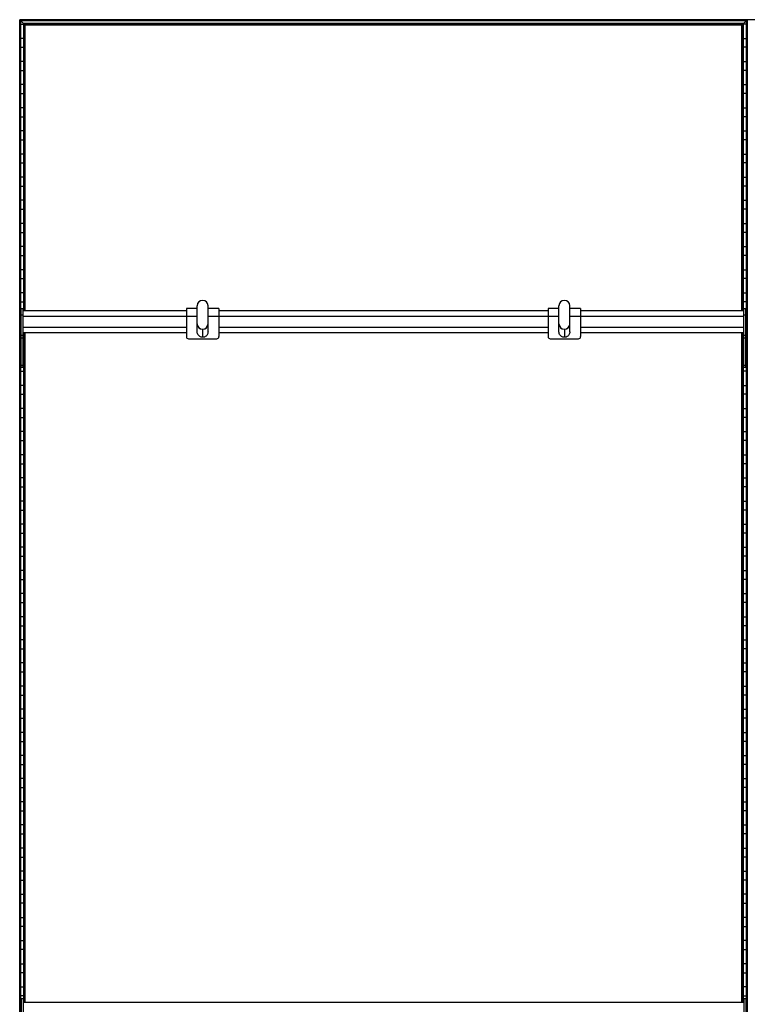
# Model space of a CAD drawing. Header units: millimetres. Extents: x -503 to 1509, y -1200 to 1200.
# Tile 3 of 4: x -503 to 503, y -162 to 1200. Entities that reach past the tile are written whole.
import ezdxf

# ---------------------------------------------------------------- set-up
doc = ezdxf.new("R2010")
doc.units = ezdxf.units.MM

msp = doc.modelspace()

# ---------------------------------------------------------------- linework, layer by layer
at = {"color": 7, "linetype": 'Continuous', "lineweight": 25}
for p, q in [((1508.6, 1200), (-502.9, 1200)), ((-502.9, 1200), (-502.9, -1200)), ((502.5, 1199.6), (-502.5, 1199.6)), ((-502.5, 1199.6), (-501.7, 1198.8)), ((-502.5, -1199.7), (-502.5, 1199.6)), ((501.7, 1198.8), (-501.7, 1198.8)), ((-501.7, 1198.8), (-501.7, -1198.8)), ((501.4, 1198.5), (-501.4, 1198.5)), ((-497.6, 1194.7), (-501.4, 1198.5)), ((-501.4, -1198.5), (-501.4, 1198.5)), ((497.6, 1194.7), (501.4, 1198.5)), ((501.4, 1198.5), (501.4, -1198.5)), ((502.5, 1199.6), (501.7, 1198.8)), ((501.7, -1198.8), (501.7, 1198.8)), ((502.5, 1199.6), (502.5, -1199.7)), ((502.9, -1200), (502.9, 1200)), ((-501.4, 1193.8), (-497.6, 1193.8)), ((497.6, 1194.7), (-497.6, 1194.7)), ((-497.6, 1194.7), (-497.6, 797.2)), ((497.3, 1194.4), (-497.3, 1194.4)), ((-496.5, 1193.6), (-497.3, 1194.4)), ((-497.3, 797.2), (-497.3, 1194.4)), ((496.5, 1193.6), (-496.5, 1193.6)), ((-496.5, 1193.6), (-496.5, 797.2)), ((496.1, 1193.2), (-496.1, 1193.2)), ((-495.4, 1192.5), (-496.1, 1193.2)), ((-496.1, 797.2), (-496.1, 1193.2)), ((-495.4, 797.2), (-495.4, 1192.5)), ((495.4, 1192.5), (-495.4, 1192.5)), ((495.4, 1192.5), (496.1, 1193.2)), ((495.4, 797.2), (495.4, 1192.5)), ((496.1, 1193.2), (496.1, 797.2)), ((497.3, 1194.4), (496.5, 1193.6)), ((496.5, 797.2), (496.5, 1193.6)), ((497.3, 1194.4), (497.3, 797.2)), ((497.6, 797.2), (497.6, 1194.7)), ((501.4, 1193.8), (497.6, 1193.8)), ((-497.6, 1174.2), (-501.4, 1174.2)), ((497.6, 1174.2), (501.4, 1174.2)), ((-501.4, 1161.8), (-497.6, 1161.8)), ((501.4, 1161.8), (497.6, 1161.8)), ((-497.6, 1142.2), (-501.4, 1142.2)), ((497.6, 1142.2), (501.4, 1142.2)), ((-501.4, 1129.8), (-497.6, 1129.8)), ((501.4, 1129.8), (497.6, 1129.8)), ((-497.6, 1110.2), (-501.4, 1110.2)), ((497.6, 1110.2), (501.4, 1110.2)), ((-501.4, 1097.8), (-497.6, 1097.8)), ((501.4, 1097.8), (497.6, 1097.8)), ((-497.6, 1078.2), (-501.4, 1078.2)), ((497.6, 1078.2), (501.4, 1078.2)), ((-501.4, 1065.8), (-497.6, 1065.8)), ((501.4, 1065.8), (497.6, 1065.8)), ((-497.6, 1046.2), (-501.4, 1046.2)), ((497.6, 1046.2), (501.4, 1046.2)), ((-501.4, 1033.8), (-497.6, 1033.8)), ((501.4, 1033.8), (497.6, 1033.8)), ((-497.6, 1014.2), (-501.4, 1014.2)), ((497.6, 1014.2), (501.4, 1014.2)), ((-501.4, 1001.8), (-497.6, 1001.8)), ((501.4, 1001.8), (497.6, 1001.8)), ((-497.6, 982.2), (-501.4, 982.2)), ((497.6, 982.2), (501.4, 982.2)), ((-501.4, 969.8), (-497.6, 969.8)), ((501.4, 969.8), (497.6, 969.8)), ((-497.6, 950.2), (-501.4, 950.2)), ((497.6, 950.2), (501.4, 950.2)), ((-501.4, 937.8), (-497.6, 937.8)), ((501.4, 937.8), (497.6, 937.8)), ((-497.6, 918.2), (-501.4, 918.2)), ((497.6, 918.2), (501.4, 918.2)), ((-501.4, 905.8), (-497.6, 905.8)), ((501.4, 905.8), (497.6, 905.8)), ((-497.6, 886.2), (-501.4, 886.2)), ((497.6, 886.2), (501.4, 886.2)), ((-501.4, 873.8), (-497.6, 873.8)), ((501.4, 873.8), (497.6, 873.8)), ((-497.6, 854.2), (-501.4, 854.2)), ((497.6, 854.2), (501.4, 854.2)), ((-501.4, 841.8), (-497.6, 841.8)), ((501.4, 841.8), (497.6, 841.8)), ((-497.6, 822.2), (-501.4, 822.2)), ((497.6, 822.2), (501.4, 822.2)), ((-501.4, 809.8), (-497.6, 809.8)), ((-257.5, 768.2), (-257.5, 804.3)), ((-242.5, 768.2), (-242.5, 804.3)), ((242.5, 768.2), (242.5, 804.3)), ((257.5, 768.2), (257.5, 804.3)), ((501.4, 809.8), (497.6, 809.8)), ((-501, 790.2), (-501.4, 790.2)), ((-498, 800.2), (-501, 800.2)), ((-501, 718.8), (-501, 800.2)), ((-498, 791.2), (-501, 791.2)), ((-498, 718.8), (-498, 800.2)), ((-272.5, 797.2), (-498, 797.2)), ((-257.5, 800.4), (-272.5, 800.4)), ((-272.5, 800.4), (-272.5, 761.7)), ((-227.5, 800.4), (-242.5, 800.4)), ((-227.5, 800.4), (-227.5, 761.7)), ((227.5, 797.2), (-227.5, 797.2)), ((242.5, 800.4), (227.5, 800.4)), ((227.5, 800.4), (227.5, 761.7)), ((272.5, 800.4), (257.5, 800.4)), ((272.5, 800.4), (272.5, 761.7)), ((498, 797.2), (272.5, 797.2)), ((501, 800.2), (498, 800.2)), ((498, 718.8), (498, 800.2)), ((501, 791.2), (498, 791.2)), ((501, 718.8), (501, 800.2)), ((501, 790.2), (501.4, 790.2)), ((-501.4, 777.8), (-501, 777.8)), ((-498, 789.7), (-257.5, 789.7)), ((-242.5, 789.7), (242.5, 789.7)), ((257.5, 789.7), (498, 789.7)), ((501.4, 777.8), (501, 777.8)), ((-498, 763.3), (-501, 763.3)), ((-498, 774.7), (-272.5, 774.7)), ((-498, 767.2), (-272.5, 767.2)), ((-497.6, 767.2), (-497.6, -159.5)), ((-497.3, -159.5), (-497.3, 767.2)), ((-496.5, 767.2), (-496.5, -159.5)), ((-496.1, -159.5), (-496.1, 767.2)), ((-495.4, -159.5), (-495.4, 767.2)), ((-250, 771.9), (-250, 760.7)), ((-227.5, 774.7), (227.5, 774.7)), ((-227.5, 767.2), (227.5, 767.2)), ((250, 771.9), (250, 760.7)), ((272.5, 774.7), (498, 774.7)), ((272.5, 767.2), (498, 767.2)), ((495.4, -159.5), (495.4, 767.2)), ((496.1, 767.2), (496.1, -159.5)), ((496.5, -159.5), (496.5, 767.2)), ((497.3, 767.2), (497.3, -159.5)), ((497.6, -159.5), (497.6, 767.2)), ((501, 763.3), (498, 763.3)), ((-501, 758.2), (-501.4, 758.2)), ((-498, 759.5), (-501, 759.5)), ((-497.6, 758.2), (-498, 758.2)), ((-269.5, 758.7), (-230.5, 758.7)), ((230.5, 758.7), (269.5, 758.7)), ((497.6, 758.2), (498, 758.2)), ((501, 759.5), (498, 759.5)), ((501, 758.2), (501.4, 758.2)), ((-501.4, 745.8), (-501, 745.8)), ((-498, 745.8), (-497.6, 745.8)), ((498, 745.8), (497.6, 745.8)), ((501.4, 745.8), (501, 745.8)), ((-501, 726.2), (-501.4, 726.2)), ((-497.6, 726.2), (-498, 726.2)), ((497.6, 726.2), (498, 726.2)), ((501, 726.2), (501.4, 726.2)), ((-501.4, 713.8), (-497.6, 713.8)), ((-498, 721.7), (-501, 721.7)), ((-498, 718.8), (-501, 718.8)), ((501.4, 713.8), (497.6, 713.8)), ((501, 721.7), (498, 721.7)), ((501, 718.8), (498, 718.8)), ((-497.6, 694.2), (-501.4, 694.2)), ((-501.4, 681.8), (-497.6, 681.8)), ((497.6, 694.2), (501.4, 694.2)), ((501.4, 681.8), (497.6, 681.8)), ((-497.6, 662.2), (-501.4, 662.2)), ((497.6, 662.2), (501.4, 662.2)), ((-501.4, 649.8), (-497.6, 649.8)), ((501.4, 649.8), (497.6, 649.8)), ((-497.6, 630.2), (-501.4, 630.2)), ((497.6, 630.2), (501.4, 630.2)), ((-501.4, 617.8), (-497.6, 617.8)), ((501.4, 617.8), (497.6, 617.8)), ((-497.6, 598.2), (-501.4, 598.2)), ((-501.4, 585.8), (-497.6, 585.8)), ((497.6, 598.2), (501.4, 598.2)), ((501.4, 585.8), (497.6, 585.8)), ((-497.6, 566.2), (-501.4, 566.2)), ((497.6, 566.2), (501.4, 566.2)), ((-501.4, 553.8), (-497.6, 553.8)), ((501.4, 553.8), (497.6, 553.8)), ((-497.6, 534.2), (-501.4, 534.2)), ((497.6, 534.2), (501.4, 534.2)), ((-501.4, 521.8), (-497.6, 521.8)), ((501.4, 521.8), (497.6, 521.8)), ((-497.6, 502.2), (-501.4, 502.2)), ((497.6, 502.2), (501.4, 502.2)), ((-501.4, 489.8), (-497.6, 489.8)), ((501.4, 489.8), (497.6, 489.8)), ((-497.6, 470.2), (-501.4, 470.2)), ((497.6, 470.2), (501.4, 470.2)), ((-501.4, 457.8), (-497.6, 457.8)), ((501.4, 457.8), (497.6, 457.8)), ((-497.6, 438.2), (-501.4, 438.2)), ((497.6, 438.2), (501.4, 438.2)), ((-501.4, 425.8), (-497.6, 425.8)), ((501.4, 425.8), (497.6, 425.8)), ((-497.6, 406.2), (-501.4, 406.2)), ((497.6, 406.2), (501.4, 406.2)), ((-501.4, 393.8), (-497.6, 393.8)), ((501.4, 393.8), (497.6, 393.8)), ((-497.6, 374.2), (-501.4, 374.2)), ((497.6, 374.2), (501.4, 374.2)), ((-501.4, 361.8), (-497.6, 361.8)), ((501.4, 361.8), (497.6, 361.8)), ((-497.6, 342.2), (-501.4, 342.2)), ((497.6, 342.2), (501.4, 342.2)), ((-501.4, 329.8), (-497.6, 329.8)), ((501.4, 329.8), (497.6, 329.8)), ((-497.6, 310.2), (-501.4, 310.2)), ((497.6, 310.2), (501.4, 310.2)), ((-501.4, 297.8), (-497.6, 297.8)), ((501.4, 297.8), (497.6, 297.8)), ((-497.6, 278.2), (-501.4, 278.2)), ((497.6, 278.2), (501.4, 278.2)), ((-501.4, 265.8), (-497.6, 265.8)), ((501.4, 265.8), (497.6, 265.8)), ((-497.6, 246.2), (-501.4, 246.2)), ((497.6, 246.2), (501.4, 246.2)), ((-501.4, 233.8), (-497.6, 233.8)), ((501.4, 233.8), (497.6, 233.8)), ((-497.6, 214.2), (-501.4, 214.2)), ((497.6, 214.2), (501.4, 214.2)), ((-501.4, 201.8), (-497.6, 201.8)), ((501.4, 201.8), (497.6, 201.8)), ((-497.6, 182.2), (-501.4, 182.2)), ((497.6, 182.2), (501.4, 182.2)), ((-501.4, 169.8), (-497.6, 169.8)), ((501.4, 169.8), (497.6, 169.8)), ((-497.6, 150.2), (-501.4, 150.2)), ((497.6, 150.2), (501.4, 150.2)), ((-501.4, 137.8), (-497.6, 137.8)), ((501.4, 137.8), (497.6, 137.8)), ((-497.6, 118.2), (-501.4, 118.2)), ((497.6, 118.2), (501.4, 118.2)), ((-501.4, 105.8), (-497.6, 105.8)), ((501.4, 105.8), (497.6, 105.8)), ((-497.6, 86.2), (-501.4, 86.2)), ((497.6, 86.2), (501.4, 86.2)), ((-501.4, 73.8), (-497.6, 73.8)), ((501.4, 73.8), (497.6, 73.8)), ((-497.6, 54.2), (-501.4, 54.2)), ((-501.4, 41.8), (-497.6, 41.8)), ((497.6, 54.2), (501.4, 54.2)), ((501.4, 41.8), (497.6, 41.8)), ((-497.6, 22.2), (-501.4, 22.2)), ((497.6, 22.2), (501.4, 22.2)), ((-501.4, 9.8), (-497.6, 9.8)), ((501.4, 9.8), (497.6, 9.8)), ((-501.4, -9.8), (-497.6, -9.8)), ((501.4, -9.8), (497.6, -9.8)), ((-497.6, -22.2), (-501.4, -22.2)), ((497.6, -22.2), (501.4, -22.2)), ((-501.4, -41.8), (-497.6, -41.8)), ((-497.6, -54.2), (-501.4, -54.2)), ((501.4, -41.8), (497.6, -41.8)), ((497.6, -54.2), (501.4, -54.2)), ((-501.4, -73.8), (-497.6, -73.8)), ((501.4, -73.8), (497.6, -73.8)), ((-497.6, -86.2), (-501.4, -86.2)), ((497.6, -86.2), (501.4, -86.2)), ((-501.4, -105.8), (-497.6, -105.8)), ((501.4, -105.8), (497.6, -105.8)), ((-497.6, -118.2), (-501.4, -118.2)), ((497.6, -118.2), (501.4, -118.2)), ((-501.4, -137.8), (-497.6, -137.8)), ((501.4, -137.8), (497.6, -137.8)), ((-497.6, -150.2), (-501.4, -150.2)), ((-498, -154.5), (-501, -154.5)), ((-501, -154.5), (-501, -241.2)), ((-498, -154.5), (-498, -241.2)), ((498, -159.5), (-498, -159.5)), ((497.6, -150.2), (501.4, -150.2)), ((501, -154.5), (498, -154.5)), ((498, -154.5), (498, -241.2)), ((501, -154.5), (501, -241.2))]:
    msp.add_line(p, q, dxfattribs=at)
for centre, radius, start, end in [((-250, 804.3), 7.5, 89.9825, 179.9825), ((-250, 804.3), 7.5, 0.0175, 90.0175), ((250, 804.3), 7.5, 89.9825, 179.9825), ((250, 804.3), 7.5, 0.0175, 90.0175), ((-250, 779.4), 7.5, 180.0175, 270.0175), ((-250, 779.3), 7.5, 180.0175, 270.0175), ((-250, 779.4), 7.5, 269.9825, 359.9825), ((-250, 779.3), 7.5, 269.9825, 359.9825), ((250, 779.4), 7.5, 180.0175, 270.0175), ((250, 779.3), 7.5, 180.0175, 270.0175), ((250, 779.4), 7.5, 269.9825, 359.9825), ((250, 779.3), 7.5, 269.9825, 359.9825), ((-269.5, 761.7), 3, 180, 270), ((-230.5, 761.7), 3, 270, 360), ((230.5, 761.7), 3, 180, 270), ((269.5, 761.7), 3, 270, 360)]:
    msp.add_arc(centre, radius, start, end, dxfattribs=at)
for points, knots in [([(-502.5, 1199.6), (-502.6, 1199.7), (-502.6, 1199.7), (-502.7, 1199.8), (-502.7, 1199.9), (-502.8, 1199.9), (-502.8, 1200), (-502.9, 1200), (-502.9, 1200), (-502.9, 1200)], [0, 0, 0, 0, 0.25, 0.25, 0.5, 0.5, 0.75, 0.75, 1, 1, 1, 1]), ([(-502.5, 1199.6), (-502.6, 1199.7), (-502.6, 1199.7), (-502.7, 1199.8), (-502.7, 1199.9), (-502.8, 1199.9), (-502.8, 1200), (-502.9, 1200), (-502.9, 1200), (-502.9, 1200)], [0, 0, 0, 0, 0.25, 0.25, 0.5, 0.5, 0.75, 0.75, 1, 1, 1, 1]), ([(-501.4, 1198.5), (-501.4, 1198.5), (-501.4, 1198.5), (-501.4, 1198.5), (-501.4, 1198.6), (-501.5, 1198.6), (-501.5, 1198.7), (-501.6, 1198.8), (-501.7, 1198.8), (-501.7, 1198.8)], [0, 0, 0, 0, 0.25, 0.25, 0.5, 0.5, 0.75, 0.75, 1, 1, 1, 1]), ([(-501.4, 1198.5), (-501.4, 1198.5), (-501.4, 1198.5), (-501.4, 1198.5), (-501.4, 1198.6), (-501.5, 1198.6), (-501.5, 1198.7), (-501.6, 1198.8), (-501.7, 1198.8), (-501.7, 1198.8)], [0, 0, 0, 0, 0.25, 0.25, 0.5, 0.5, 0.75, 0.75, 1, 1, 1, 1]), ([(501.4, 1198.5), (501.4, 1198.5), (501.4, 1198.5), (501.4, 1198.5), (501.4, 1198.6), (501.5, 1198.6), (501.5, 1198.7), (501.6, 1198.8), (501.7, 1198.8), (501.7, 1198.8)], [0, 0, 0, 0, 0.25, 0.25, 0.5, 0.5, 0.75, 0.75, 1, 1, 1, 1]), ([(501.4, 1198.5), (501.4, 1198.5), (501.4, 1198.5), (501.4, 1198.5), (501.4, 1198.6), (501.5, 1198.6), (501.5, 1198.7), (501.6, 1198.8), (501.7, 1198.8), (501.7, 1198.8)], [0, 0, 0, 0, 0.25, 0.25, 0.5, 0.5, 0.75, 0.75, 1, 1, 1, 1]), ([(502.5, 1199.6), (502.6, 1199.7), (502.6, 1199.7), (502.7, 1199.8), (502.7, 1199.9), (502.8, 1199.9), (502.8, 1200), (502.9, 1200), (502.9, 1200), (502.9, 1200)], [0, 0, 0, 0, 0.25, 0.25, 0.5, 0.5, 0.75, 0.75, 1, 1, 1, 1]), ([(502.5, 1199.6), (502.6, 1199.7), (502.6, 1199.7), (502.7, 1199.8), (502.7, 1199.9), (502.8, 1199.9), (502.8, 1200), (502.9, 1200), (502.9, 1200), (502.9, 1200)], [0, 0, 0, 0, 0.25, 0.25, 0.5, 0.5, 0.75, 0.75, 1, 1, 1, 1]), ([(503.2, 1199.6), (503.2, 1199.7), (503.1, 1199.8), (503, 1199.9), (502.9, 1200), (502.9, 1200), (502.9, 1200), (502.9, 1200)], [0, 0, 0, 0, 0.31012, 0.616121, 0.758896, 0.886022, 1, 1, 1, 1]), ([(-497.3, 1194.4), (-497.3, 1194.4), (-497.4, 1194.5), (-497.4, 1194.6), (-497.5, 1194.6), (-497.6, 1194.7), (-497.6, 1194.7), (-497.6, 1194.7), (-497.6, 1194.7), (-497.6, 1194.7)], [0, 0, 0, 0, 0.25, 0.25, 0.5, 0.5, 0.75, 0.75, 1, 1, 1, 1]), ([(-497.3, 1194.4), (-497.3, 1194.4), (-497.4, 1194.5), (-497.4, 1194.6), (-497.5, 1194.6), (-497.6, 1194.7), (-497.6, 1194.7), (-497.6, 1194.7), (-497.6, 1194.7), (-497.6, 1194.7)], [0, 0, 0, 0, 0.25, 0.25, 0.5, 0.5, 0.75, 0.75, 1, 1, 1, 1]), ([(-496.1, 1193.2), (-496.1, 1193.2), (-496.1, 1193.3), (-496.2, 1193.3), (-496.2, 1193.3), (-496.3, 1193.4), (-496.3, 1193.4), (-496.4, 1193.5), (-496.4, 1193.6), (-496.5, 1193.6)], [0, 0, 0, 0, 0.25, 0.25, 0.5, 0.5, 0.75, 0.75, 1, 1, 1, 1]), ([(-496.1, 1193.2), (-496.1, 1193.2), (-496.1, 1193.3), (-496.2, 1193.3), (-496.2, 1193.3), (-496.3, 1193.4), (-496.3, 1193.4), (-496.4, 1193.5), (-496.4, 1193.6), (-496.5, 1193.6)], [0, 0, 0, 0, 0.25, 0.25, 0.5, 0.5, 0.75, 0.75, 1, 1, 1, 1]), ([(496.1, 1193.2), (496.1, 1193.2), (496.1, 1193.3), (496.2, 1193.3), (496.2, 1193.3), (496.3, 1193.4), (496.3, 1193.4), (496.4, 1193.5), (496.4, 1193.6), (496.5, 1193.6)], [0, 0, 0, 0, 0.25, 0.25, 0.5, 0.5, 0.75, 0.75, 1, 1, 1, 1]), ([(496.1, 1193.2), (496.1, 1193.2), (496.1, 1193.3), (496.2, 1193.3), (496.2, 1193.3), (496.3, 1193.4), (496.3, 1193.4), (496.4, 1193.5), (496.4, 1193.6), (496.5, 1193.6)], [0, 0, 0, 0, 0.25, 0.25, 0.5, 0.5, 0.75, 0.75, 1, 1, 1, 1]), ([(497.3, 1194.4), (497.3, 1194.4), (497.4, 1194.5), (497.4, 1194.6), (497.5, 1194.6), (497.6, 1194.7), (497.6, 1194.7), (497.6, 1194.7), (497.6, 1194.7), (497.6, 1194.7)], [0, 0, 0, 0, 0.25, 0.25, 0.5, 0.5, 0.75, 0.75, 1, 1, 1, 1]), ([(497.3, 1194.4), (497.3, 1194.4), (497.4, 1194.5), (497.4, 1194.6), (497.5, 1194.6), (497.6, 1194.7), (497.6, 1194.7), (497.6, 1194.7), (497.6, 1194.7), (497.6, 1194.7)], [0, 0, 0, 0, 0.25, 0.25, 0.5, 0.5, 0.75, 0.75, 1, 1, 1, 1]), ([(-250, 760.7), (-250.7, 760.7), (-252.1, 760.9), (-254.2, 761.8), (-256, 763.4), (-257.3, 765.7), (-257.4, 767.4), (-257.5, 768.2)], [0, 0, 0, 0, 0.176761, 0.367059, 0.563454, 0.790215, 1, 1, 1, 1]), ([(-242.5, 768.2), (-242.6, 767.5), (-242.7, 766.1), (-243.6, 764), (-245.2, 762.2), (-247.5, 760.9), (-249.2, 760.8), (-250, 760.7)], [0, 0, 0, 0, 0.176865, 0.367239, 0.563648, 0.790336, 1, 1, 1, 1]), ([(250, 760.7), (249.3, 760.7), (247.9, 760.9), (245.8, 761.8), (244, 763.4), (242.7, 765.7), (242.6, 767.4), (242.5, 768.2)], [0, 0, 0, 0, 0.176761, 0.367059, 0.563454, 0.790215, 1, 1, 1, 1]), ([(257.5, 768.2), (257.4, 767.5), (257.3, 766.1), (256.4, 764), (254.8, 762.2), (252.5, 760.9), (250.8, 760.8), (250, 760.7)], [0, 0, 0, 0, 0.176865, 0.367239, 0.563648, 0.790336, 1, 1, 1, 1])]:
    msp.add_open_spline(points, degree=3, knots=knots, dxfattribs=at)

doc.saveas('drawing.dxf')
